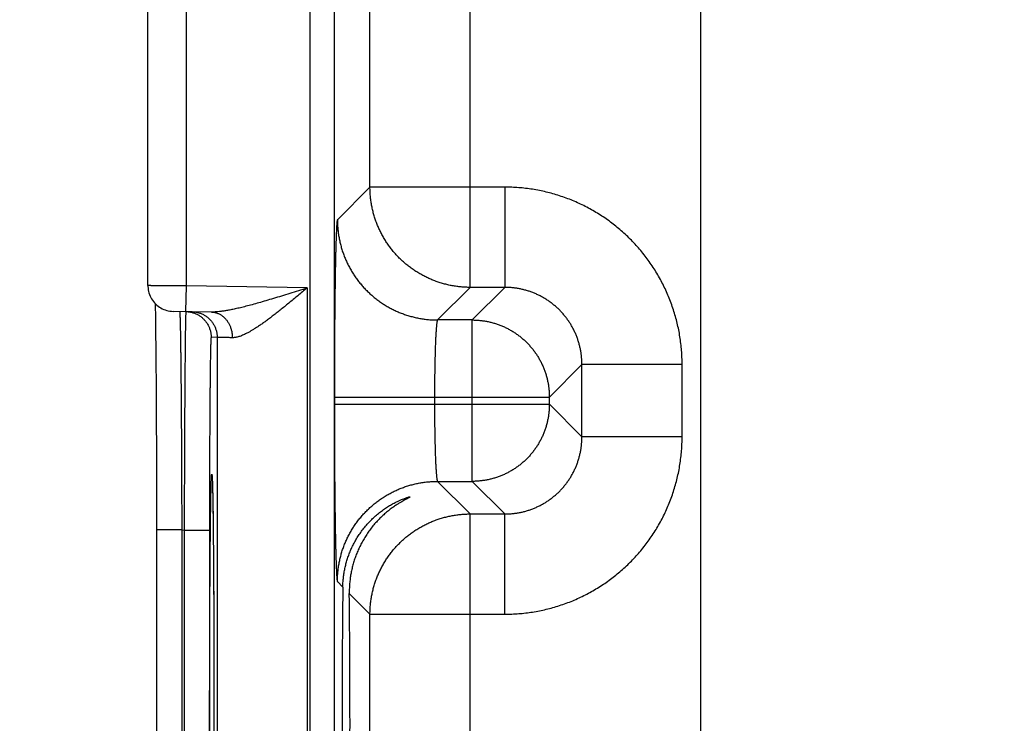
# Model space of a CAD drawing. Header units: inches. Extents: x 0 to 34, y 0 to 22.
# Tile 28 of 80: x 15 to 15.8, y 14.3 to 14.8. Entities that reach past the tile are written whole.
import ezdxf

# ---------------------------------------------------------------- set-up
doc = ezdxf.new("R2010")
doc.units = ezdxf.units.IN
doc.header["$LTSCALE"] = 1.87
doc.header["$MEASUREMENT"] = 0
doc.layers.get('0').update_dxf_attribs({"linetype": 'CONTINUOUS'})
doc.layers.add('DIMENSIONS', color=7, linetype='CONTINUOUS')
doc.styles.get("Standard").update_dxf_attribs({"font": 'txt', "width": 0.8})
doc.dimstyles.new('DIMSTYLE_1', dxfattribs={"dimtxt": 0.125, "dimasz": 0.18, "dimexe": 0.18, "dimexo": 0.0625, "dimgap": 0.09, "dimtad": 0, "dimtih": 1, "dimtoh": 1, "dimdec": 3, "dimzin": 4, "dimdsep": 46, "dimtxsty": 'STANDARD', "dimblk": '_FILLED', "dimblk1": '_FILLED', "dimblk2": '_FILLED', "dimcen": 0.09, "dimadec": 0, "dimazin": 0, "dimtp": 0.01, "dimtm": 0.01, "dimtfac": 1, "dimtdec": 3, "dimtofl": 0, "dimtmove": 0, "dimatfit": 3, "dimldrblk": '_FILLED', "dimfxl": 1, "dimtolj": 1, "dimtzin": 4, "dimarcsym": 0})

# ---------------------------------------------------------------- blocks, each defined once
blk = doc.blocks.new('*D9')
at = {"layer": 'DIMENSIONS', "color": 2, "linetype": 'CONTINUOUS'}
blk.add_line((16.37319, 13.36208), (14.43956, 13.36208), dxfattribs=at)
at = {"layer": 'DIMENSIONS', "color": 2, "linetype": 'CONTINUOUS', "width": 0.8}
for s, p in [('[', (13.67706, 13.29958)), (']', (14.27706, 13.29958)), ('3.529', (13.05206, 13.29958)), ('89.64', (13.77706, 13.29958))]:
    blk.add_text(s, height=0.125, dxfattribs=at).set_placement(p)
blk = doc.blocks.new('_FILLED')
at = {"color": 0, "linetype": 'BYBLOCK'}
blk.add_solid([(0, 0), (-1, 0.1736), (-1, -0.1736)], dxfattribs=at)

msp = doc.modelspace()

# ---------------------------------------------------------------- linework, layer by layer
at = {"color": 7, "linetype": 'CONTINUOUS'}
for p, q in [((15.25362, 16.58677), (15.25362, 12.9164)), ((15.27261, 16.58677), (15.27261, 12.9164)), ((15.55777, 16.435), (15.55777, 13.04917)), ((15.37842, 14.61723), (15.37842, 15.37094)), ((15.30043, 14.69521), (15.30043, 15.29295)), ((15.12755, 14.61857), (15.12755, 14.8676)), ((15.15755, 14.6184), (15.15755, 14.86777)), ((15.30043, 14.69521), (15.27506, 14.66985)), ((15.40544, 14.69521), (15.30043, 14.69521)), ((15.40544, 14.69521), (15.40544, 14.61723)), ((15.1572, 14.5984), (15.15755, 14.6184)), ((15.25144, 14.61676), (15.15755, 14.6184)), ((15.25144, 14.61676), (15.25144, 13.93941)), ((15.37842, 14.61723), (15.35305, 14.59186)), ((15.40544, 14.61723), (15.37842, 14.61723)), ((15.38007, 14.59186), (15.40544, 14.61723)), ((15.13319, 14.60467), (15.13326, 14.60106)), ((15.13326, 14.60106), (15.13335, 14.59635)), ((15.13335, 14.59635), (15.13342, 14.59173)), ((15.17696, 14.59805), (15.1472, 14.59857)), ((15.13342, 14.59173), (15.1335, 14.58618)), ((15.38007, 14.59186), (15.35305, 14.59186)), ((15.38007, 14.46631), (15.38007, 14.59186)), ((15.1335, 14.58618), (15.13358, 14.57963)), ((15.13358, 14.57963), (15.13366, 14.57194)), ((15.13366, 14.57194), (15.13374, 14.56281)), ((15.18145, 14.57832), (15.17677, 14.5784)), ((15.18145, 14.57832), (15.18145, 13.97784)), ((15.13374, 14.56281), (15.13381, 14.55478)), ((15.44006, 14.53187), (15.46543, 14.55724)), ((15.46543, 14.50093), (15.46543, 14.55724)), ((15.54342, 14.55724), (15.46543, 14.55724)), ((15.54342, 14.50093), (15.54342, 14.55724)), ((15.13381, 14.55478), (15.13388, 14.54555)), ((15.13388, 14.54555), (15.13395, 14.53495)), ((15.13395, 14.53495), (15.13401, 14.52267)), ((15.2727, 14.53187), (15.2727, 14.5263)), ((15.2727, 14.53187), (15.44006, 14.53187)), ((15.2727, 14.5263), (15.44006, 14.5263)), ((15.35068, 14.53187), (15.35068, 14.5263)), ((15.44006, 14.5263), (15.44006, 14.53187)), ((15.44006, 14.5263), (15.46543, 14.50093)), ((15.13401, 14.52267), (15.13408, 14.50806)), ((15.13408, 14.50806), (15.13412, 14.49639)), ((15.13412, 14.49639), (15.13416, 14.48325)), ((15.54342, 14.50093), (15.46543, 14.50093)), ((15.13416, 14.48325), (15.13419, 14.46965)), ((15.13419, 14.46965), (15.13421, 14.45601)), ((15.17753, 14.46951), (15.17754, 14.46941)), ((15.17754, 14.46941), (15.17755, 14.46924)), ((15.17755, 14.46924), (15.17757, 14.46902)), ((15.17757, 14.46902), (15.17758, 14.46874)), ((15.17758, 14.46874), (15.1776, 14.4684)), ((15.1776, 14.4684), (15.17763, 14.46779)), ((15.17763, 14.46779), (15.17766, 14.46704)), ((15.17766, 14.46704), (15.17771, 14.46583)), ((15.17771, 14.46583), (15.17776, 14.46434)), ((15.35305, 14.46631), (15.37842, 14.44094)), ((15.35305, 14.46631), (15.38007, 14.46631)), ((15.38007, 14.46631), (15.40544, 14.44094)), ((15.17776, 14.46434), (15.17783, 14.46189)), ((15.17783, 14.46189), (15.1779, 14.45924)), ((15.1779, 14.45924), (15.17797, 14.4559)), ((15.13421, 14.45601), (15.13423, 14.44217)), ((15.17797, 14.4559), (15.17805, 14.45175)), ((15.17805, 14.45175), (15.17814, 14.4466)), ((15.13423, 14.44217), (15.13423, 14.12768)), ((15.17814, 14.4466), (15.17823, 14.4403)), ((15.17823, 14.4403), (15.1783, 14.43474)), ((15.1783, 14.43474), (15.17837, 14.42839)), ((15.37842, 13.68723), (15.37842, 14.44094)), ((15.37842, 14.44094), (15.40544, 14.44094)), ((15.40544, 14.36295), (15.40544, 14.44094)), ((15.15388, 14.42848), (15.13423, 14.42848)), ((15.15388, 14.42848), (15.15388, 14.12768)), ((15.15388, 14.42848), (15.15581, 14.42845)), ((15.15581, 14.42845), (15.15581, 14.12772)), ((15.15581, 14.42845), (15.17546, 14.42845)), ((15.17546, 14.42845), (15.17546, 14.12772)), ((15.17837, 14.42839), (15.17844, 14.42107)), ((15.17844, 14.42107), (15.17852, 14.41247)), ((15.17852, 14.41247), (15.1786, 14.40206)), ((15.1786, 14.40206), (15.17866, 14.39364)), ((15.17866, 14.39364), (15.17872, 14.38373)), ((15.27506, 14.38832), (15.27931, 14.38408)), ((15.17872, 14.38373), (15.17878, 14.37241)), ((15.28432, 14.37906), (15.30043, 14.36295)), ((15.17878, 14.37241), (15.17884, 14.35992)), ((15.17884, 14.35992), (15.17889, 14.34681)), ((15.30043, 13.76521), (15.30043, 14.36295)), ((15.30043, 14.36295), (15.40544, 14.36295)), ((15.17889, 14.34681), (15.17892, 14.33346)), ((15.17892, 14.33346), (15.17896, 14.31985)), ((15.17896, 14.31985), (15.17898, 14.30598)), ((15.17898, 14.30598), (15.17899, 14.29195)), ((15.17899, 14.29195), (15.179, 14.27808)), ((15.179, 14.27808), (15.17899, 14.26418))]:
    msp.add_line(p, q, dxfattribs=at)
for points in [[(15.12755, 14.61857), (15.12756, 14.61786), (15.12765, 14.6166), (15.12781, 14.61535), (15.12806, 14.61411), (15.12838, 14.61288), (15.12878, 14.61168), (15.12925, 14.61051), (15.12979, 14.60937), (15.13041, 14.60826), (15.1311, 14.6072), (15.13185, 14.60618), (15.13266, 14.60522), (15.13354, 14.6043), (15.13447, 14.60344), (15.13545, 14.60265), (15.13648, 14.60191), (15.13755, 14.60125), (15.13867, 14.60065), (15.13982, 14.60012), (15.141, 14.59967), (15.14221, 14.5993), (15.14344, 14.599), (15.14468, 14.59878), (15.14594, 14.59863), (15.1472, 14.59857)], [(15.17753, 14.46956), (15.17753, 14.46956), (15.17753, 14.46954), (15.17753, 14.46951)]]:
    msp.add_lwpolyline(points, dxfattribs=at)
for points, knots in [([(15.37842, 14.61723), (15.37725, 14.61723), (15.37492, 14.61728), (15.37143, 14.61752), (15.36795, 14.61791), (15.36449, 14.61846), (15.36106, 14.61916), (15.35767, 14.62002), (15.35432, 14.62103), (15.35101, 14.62218), (15.34776, 14.62349), (15.34457, 14.62493), (15.34146, 14.62652), (15.33841, 14.62825), (15.33545, 14.63012), (15.33257, 14.63211), (15.32978, 14.63423), (15.3271, 14.63648), (15.32451, 14.63884), (15.32204, 14.64131), (15.31967, 14.6439), (15.31743, 14.64659), (15.31531, 14.64937), (15.31332, 14.65225), (15.31145, 14.65521), (15.30973, 14.65826), (15.30814, 14.66138), (15.30669, 14.66457), (15.30538, 14.66782), (15.30423, 14.67112), (15.30322, 14.67447), (15.30236, 14.67787), (15.30166, 14.6813), (15.30111, 14.68475), (15.30072, 14.68823), (15.30049, 14.69172), (15.30043, 14.69405), (15.30043, 14.69521)], [0, 0, 0, 0, 0.028572, 0.057143, 0.085716, 0.114289, 0.142862, 0.171435, 0.200009, 0.228583, 0.257158, 0.285732, 0.314307, 0.342882, 0.371457, 0.400033, 0.428608, 0.457184, 0.485759, 0.514335, 0.542911, 0.571486, 0.600061, 0.628636, 0.65721, 0.685786, 0.714361, 0.742935, 0.771508, 0.80008, 0.828652, 0.857229, 0.885804, 0.914368, 0.942921, 0.971462, 1, 1, 1, 1]), ([(15.54342, 14.55724), (15.54342, 14.55904), (15.54335, 14.56264), (15.54303, 14.56805), (15.5425, 14.57344), (15.54176, 14.57881), (15.54081, 14.58415), (15.53965, 14.58945), (15.53828, 14.59469), (15.5367, 14.59988), (15.53493, 14.605), (15.53295, 14.61006), (15.53078, 14.61502), (15.52841, 14.6199), (15.52586, 14.62468), (15.52312, 14.62936), (15.52019, 14.63392), (15.51709, 14.63837), (15.51382, 14.64269), (15.51038, 14.64688), (15.50678, 14.65093), (15.50302, 14.65484), (15.49911, 14.6586), (15.49506, 14.6622), (15.49087, 14.66564), (15.48655, 14.66891), (15.4821, 14.67201), (15.47754, 14.67493), (15.47286, 14.67767), (15.46808, 14.68022), (15.4632, 14.68259), (15.45823, 14.68476), (15.45318, 14.68673), (15.44806, 14.68851), (15.44287, 14.69008), (15.43762, 14.69145), (15.43233, 14.69261), (15.42699, 14.69356), (15.42163, 14.6943), (15.41624, 14.69483), (15.41084, 14.69514), (15.40724, 14.69521), (15.40544, 14.69521)], [0, 0, 0, 0, 0.024938, 0.049917, 0.074922, 0.099939, 0.124954, 0.149959, 0.174962, 0.199976, 0.224999, 0.250018, 0.275026, 0.300027, 0.325031, 0.350038, 0.375045, 0.40005, 0.425053, 0.45006, 0.475069, 0.500078, 0.525085, 0.550089, 0.575094, 0.600101, 0.625108, 0.650112, 0.675115, 0.700119, 0.725125, 0.750138, 0.775157, 0.800176, 0.825185, 0.850182, 0.875177, 0.900178, 0.925176, 0.950157, 0.975104, 1, 1, 1, 1]), ([(15.27506, 14.66985), (15.27501, 14.66979), (15.27495, 14.66958), (15.27486, 14.66918), (15.27477, 14.66856), (15.27468, 14.66775), (15.27459, 14.66672), (15.2745, 14.6655), (15.27441, 14.66407), (15.27432, 14.66244), (15.27424, 14.66061), (15.27415, 14.65859), (15.27407, 14.65638), (15.27398, 14.65399), (15.2739, 14.6514), (15.27382, 14.64864), (15.27374, 14.6457), (15.27367, 14.64259), (15.27359, 14.63931), (15.27352, 14.63587), (15.27345, 14.63228), (15.27339, 14.62853), (15.27332, 14.62463), (15.27326, 14.6206), (15.2732, 14.61643), (15.27315, 14.61213), (15.27309, 14.60772), (15.27304, 14.60319), (15.273, 14.59855), (15.27295, 14.59381), (15.27291, 14.58898), (15.27287, 14.58406), (15.27284, 14.57906), (15.27281, 14.57399), (15.27278, 14.56886), (15.27276, 14.56367), (15.27274, 14.55844), (15.27272, 14.55316), (15.27271, 14.54786), (15.2727, 14.54253), (15.2727, 14.5372), (15.2727, 14.53364), (15.2727, 14.53187)], [0, 0, 0, 0, 0.001578, 0.004582, 0.009066, 0.015034, 0.022479, 0.03139, 0.04176, 0.053579, 0.066827, 0.081479, 0.097507, 0.114894, 0.133619, 0.153653, 0.174961, 0.197509, 0.221268, 0.246206, 0.272284, 0.299458, 0.327683, 0.35692, 0.38713, 0.418267, 0.450279, 0.483115, 0.516728, 0.551071, 0.586096, 0.621751, 0.657985, 0.694733, 0.731926, 0.769506, 0.80743, 0.845652, 0.884102, 0.9227, 0.961361, 1, 1, 1, 1]), ([(15.27506, 14.66985), (15.27506, 14.66868), (15.27512, 14.66635), (15.27535, 14.66285), (15.27575, 14.65938), (15.27629, 14.65592), (15.277, 14.65249), (15.27785, 14.64909), (15.27886, 14.64574), (15.28002, 14.64244), (15.28132, 14.63919), (15.28277, 14.636), (15.28436, 14.63288), (15.28609, 14.62984), (15.28795, 14.62687), (15.28994, 14.624), (15.29207, 14.62121), (15.29431, 14.61852), (15.29667, 14.61594), (15.29915, 14.61347), (15.30173, 14.6111), (15.30442, 14.60886), (15.3072, 14.60674), (15.31008, 14.60474), (15.31305, 14.60288), (15.31609, 14.60115), (15.31921, 14.59956), (15.3224, 14.59812), (15.32564, 14.59681), (15.32895, 14.59566), (15.3323, 14.59465), (15.33569, 14.59379), (15.33912, 14.59309), (15.34258, 14.59254), (15.34606, 14.59215), (15.34955, 14.59191), (15.35188, 14.59186), (15.35305, 14.59186)], [0, 0, 0, 0, 0.028569, 0.057138, 0.085708, 0.114278, 0.142849, 0.17142, 0.199991, 0.228563, 0.257135, 0.285707, 0.314279, 0.342852, 0.371424, 0.399997, 0.42857, 0.457143, 0.485716, 0.514289, 0.542862, 0.571435, 0.600008, 0.628581, 0.657153, 0.685725, 0.714297, 0.742869, 0.771441, 0.800012, 0.828583, 0.857153, 0.885723, 0.914293, 0.942862, 0.971431, 1, 1, 1, 1]), ([(15.15755, 14.6184), (15.15699, 14.6184), (15.15586, 14.61841), (15.15418, 14.61841), (15.15251, 14.61842), (15.15085, 14.61843), (15.14921, 14.61844), (15.1476, 14.61845), (15.14602, 14.61846), (15.14448, 14.61847), (15.14298, 14.61848), (15.14152, 14.61849), (15.14012, 14.6185), (15.13877, 14.6185), (15.13749, 14.61851), (15.13626, 14.61852), (15.13511, 14.61853), (15.13402, 14.61853), (15.13301, 14.61854), (15.13208, 14.61854), (15.13123, 14.61855), (15.13047, 14.61855), (15.12979, 14.61856), (15.1292, 14.61856), (15.1287, 14.61856), (15.12828, 14.61857), (15.12798, 14.61857), (15.12772, 14.61857), (15.12766, 14.61857), (15.12756, 14.61857), (15.12755, 14.61857)], [0, 0, 0, 0, 0.056285, 0.112466, 0.168339, 0.223699, 0.278343, 0.332092, 0.384799, 0.436308, 0.486436, 0.535002, 0.581852, 0.626853, 0.66986, 0.710716, 0.74928, 0.785447, 0.819121, 0.850194, 0.878555, 0.904113, 0.926795, 0.946535, 0.963273, 0.976956, 0.987535, 0.994976, 0.999251, 1, 1, 1, 1]), ([(15.25144, 14.61676), (15.24919, 14.61604), (15.24472, 14.61462), (15.23808, 14.61252), (15.23162, 14.6105), (15.2254, 14.60859), (15.2195, 14.60682), (15.21395, 14.60521), (15.20879, 14.60378), (15.20403, 14.60252), (15.19967, 14.60143), (15.19571, 14.60052), (15.19211, 14.59977), (15.18887, 14.59917), (15.18596, 14.59871), (15.18334, 14.59838), (15.181, 14.59816), (15.1789, 14.59805), (15.17758, 14.59804), (15.17696, 14.59805)], [0, 0, 0, 0, 0.092065, 0.182806, 0.271122, 0.355868, 0.436106, 0.511211, 0.580811, 0.644721, 0.702978, 0.755739, 0.803294, 0.845973, 0.884142, 0.918191, 0.948568, 0.975696, 1, 1, 1, 1]), ([(15.25144, 14.61676), (15.25023, 14.61575), (15.24783, 14.61374), (15.24424, 14.61075), (15.2407, 14.60781), (15.23722, 14.60496), (15.23384, 14.60221), (15.23057, 14.59958), (15.22742, 14.5971), (15.2244, 14.59476), (15.22152, 14.59259), (15.21879, 14.59058), (15.21621, 14.58874), (15.21378, 14.58707), (15.21149, 14.58556), (15.20934, 14.58421), (15.20733, 14.58302), (15.20545, 14.58197), (15.2037, 14.58107), (15.20206, 14.5803), (15.20053, 14.57965), (15.1991, 14.57912), (15.19777, 14.5787), (15.19653, 14.57839), (15.19537, 14.57818), (15.19428, 14.57807), (15.19358, 14.57805), (15.19324, 14.57806)], [0, 0, 0, 0, 0.066836, 0.13307, 0.198266, 0.261992, 0.323804, 0.383284, 0.440138, 0.494148, 0.545154, 0.593089, 0.637914, 0.679658, 0.718394, 0.754212, 0.787241, 0.817626, 0.845519, 0.871089, 0.894516, 0.915972, 0.935629, 0.953672, 0.970287, 0.985664, 1, 1, 1, 1]), ([(15.46543, 14.55724), (15.46543, 14.55819), (15.46539, 14.56009), (15.46519, 14.56295), (15.46485, 14.56579), (15.46437, 14.56861), (15.46377, 14.5714), (15.46303, 14.57416), (15.46216, 14.57689), (15.46116, 14.57956), (15.46003, 14.58219), (15.45879, 14.58476), (15.45742, 14.58726), (15.45593, 14.5897), (15.45433, 14.59207), (15.45262, 14.59435), (15.4508, 14.59655), (15.44888, 14.59866), (15.44686, 14.60068), (15.44475, 14.6026), (15.44255, 14.60442), (15.44027, 14.60613), (15.4379, 14.60773), (15.43547, 14.60921), (15.43296, 14.61058), (15.43039, 14.61183), (15.42777, 14.61295), (15.42509, 14.61395), (15.42237, 14.61482), (15.41961, 14.61556), (15.41681, 14.61617), (15.41399, 14.61664), (15.41115, 14.61698), (15.4083, 14.61718), (15.40639, 14.61723), (15.40544, 14.61723)], [0, 0, 0, 0, 0.030334, 0.060672, 0.091009, 0.121345, 0.151678, 0.182004, 0.212323, 0.24263, 0.272924, 0.303211, 0.3335, 0.363789, 0.394074, 0.424353, 0.454633, 0.484913, 0.515189, 0.545461, 0.575733, 0.606008, 0.636283, 0.666555, 0.696823, 0.72709, 0.757369, 0.787669, 0.817987, 0.848317, 0.878656, 0.908998, 0.939341, 0.969677, 1, 1, 1, 1]), ([(15.15227, 14.59837), (15.15228, 14.59821), (15.15234, 14.59796), (15.15238, 14.59732), (15.15243, 14.59651), (15.15248, 14.59544), (15.15253, 14.59414), (15.15258, 14.59261), (15.15263, 14.59085), (15.15268, 14.58886), (15.15273, 14.58665), (15.15278, 14.58422), (15.15283, 14.58157), (15.15288, 14.5787), (15.15293, 14.57563), (15.15298, 14.57235), (15.15302, 14.56887), (15.15307, 14.56519), (15.15312, 14.56133), (15.15316, 14.55728), (15.15321, 14.55304), (15.15325, 14.54864), (15.1533, 14.54407), (15.15334, 14.53933), (15.15338, 14.53444), (15.15342, 14.5294), (15.15346, 14.52422), (15.1535, 14.51891), (15.15353, 14.51347), (15.15357, 14.50791), (15.1536, 14.50223), (15.15363, 14.49646), (15.15366, 14.49059), (15.15369, 14.48463), (15.15372, 14.47859), (15.15375, 14.47248), (15.15377, 14.46631), (15.15379, 14.46009), (15.15382, 14.45382), (15.15383, 14.44752), (15.15385, 14.44119), (15.15387, 14.43484), (15.15388, 14.4306), (15.15388, 14.42848)], [0, 0, 0, 0, 0.002124, 0.005637, 0.010537, 0.01682, 0.024476, 0.033496, 0.043867, 0.055574, 0.0686, 0.082925, 0.098532, 0.115399, 0.133501, 0.15281, 0.173301, 0.194946, 0.217718, 0.241579, 0.266497, 0.292437, 0.319365, 0.347246, 0.376045, 0.40572, 0.436225, 0.467517, 0.499557, 0.532303, 0.565705, 0.599714, 0.634284, 0.66937, 0.704924, 0.740894, 0.777229, 0.813877, 0.850788, 0.887909, 0.925187, 0.96257, 1, 1, 1, 1]), ([(15.15708, 14.59828), (15.15708, 14.59812), (15.15702, 14.59788), (15.15701, 14.59724), (15.15696, 14.59643), (15.15693, 14.59536), (15.15689, 14.59406), (15.15685, 14.59253), (15.15682, 14.59077), (15.15678, 14.58879), (15.15674, 14.58657), (15.1567, 14.58414), (15.15666, 14.58149), (15.15663, 14.57863), (15.15659, 14.57556), (15.15655, 14.57228), (15.15651, 14.5688), (15.15648, 14.56513), (15.15644, 14.56126), (15.15641, 14.55721), (15.15637, 14.55298), (15.15634, 14.54857), (15.1563, 14.544), (15.15627, 14.53927), (15.15623, 14.53438), (15.1562, 14.52934), (15.15617, 14.52416), (15.15614, 14.51885), (15.15611, 14.51341), (15.15608, 14.50785), (15.15605, 14.50218), (15.15603, 14.49641), (15.156, 14.49054), (15.15598, 14.48458), (15.15595, 14.47854), (15.15593, 14.47244), (15.15591, 14.46627), (15.15589, 14.46005), (15.15587, 14.45378), (15.15585, 14.44748), (15.15584, 14.44115), (15.15582, 14.43481), (15.15581, 14.43057), (15.15581, 14.42845)], [0, 0, 0, 0, 0.002109, 0.005609, 0.010499, 0.016773, 0.024422, 0.033436, 0.043801, 0.055505, 0.068531, 0.082859, 0.098465, 0.115329, 0.133428, 0.152739, 0.173234, 0.194882, 0.217651, 0.241513, 0.266435, 0.292383, 0.319322, 0.347212, 0.376014, 0.405687, 0.436194, 0.467494, 0.499539, 0.532281, 0.565679, 0.599691, 0.634272, 0.669368, 0.704925, 0.740894, 0.777226, 0.813871, 0.850776, 0.88789, 0.925166, 0.962553, 1, 1, 1, 1]), ([(15.1572, 14.5984), (15.15759, 14.59839), (15.15839, 14.59835), (15.1596, 14.59822), (15.16082, 14.598), (15.16203, 14.59771), (15.16322, 14.59735), (15.16438, 14.59691), (15.16552, 14.5964), (15.16662, 14.59582), (15.16768, 14.59518), (15.1687, 14.59447), (15.16967, 14.5937), (15.1706, 14.59287), (15.17147, 14.59198), (15.17229, 14.59104), (15.17304, 14.59005), (15.17373, 14.58902), (15.17436, 14.58795), (15.17492, 14.58684), (15.17541, 14.58569), (15.17582, 14.58452), (15.17617, 14.58333), (15.17643, 14.58211), (15.17663, 14.58088), (15.17674, 14.57965), (15.17677, 14.57882), (15.17677, 14.5784)], [0, 0, 0, 0, 0.037366, 0.077475, 0.117584, 0.157693, 0.197802, 0.237911, 0.27802, 0.318129, 0.358239, 0.398348, 0.438458, 0.478567, 0.518677, 0.558787, 0.598897, 0.639007, 0.679117, 0.719227, 0.759338, 0.799448, 0.839558, 0.879669, 0.919779, 0.95989, 1, 1, 1, 1]), ([(15.1618, 14.59832), (15.16221, 14.59831), (15.16304, 14.59827), (15.16427, 14.59813), (15.1655, 14.59792), (15.16671, 14.59763), (15.1679, 14.59727), (15.16906, 14.59683), (15.17019, 14.59632), (15.1713, 14.59574), (15.17236, 14.5951), (15.17338, 14.59439), (15.17435, 14.59362), (15.17528, 14.59278), (15.17615, 14.5919), (15.17696, 14.59096), (15.17772, 14.58997), (15.17841, 14.58894), (15.17904, 14.58786), (15.1796, 14.58675), (15.18008, 14.58561), (15.1805, 14.58444), (15.18084, 14.58324), (15.18111, 14.58203), (15.1813, 14.5808), (15.18142, 14.57956), (15.18145, 14.57874), (15.18145, 14.57832)], [0, 0, 0, 0, 0.04, 0.08, 0.12, 0.160001, 0.200001, 0.240001, 0.280001, 0.320001, 0.360001, 0.400001, 0.440001, 0.480001, 0.520001, 0.560001, 0.600001, 0.640001, 0.680001, 0.720001, 0.760001, 0.800001, 0.84, 0.88, 0.92, 0.96, 1, 1, 1, 1]), ([(15.17696, 14.59805), (15.1773, 14.59805), (15.178, 14.59801), (15.17902, 14.59787), (15.18005, 14.59766), (15.18105, 14.59738), (15.18204, 14.59701), (15.18301, 14.59658), (15.18395, 14.59607), (15.18487, 14.59549), (15.18575, 14.59485), (15.1866, 14.59414), (15.18741, 14.59337), (15.18818, 14.59254), (15.1889, 14.59165), (15.18957, 14.59071), (15.1902, 14.58972), (15.19077, 14.58869), (15.19128, 14.58761), (15.19174, 14.5865), (15.19214, 14.58535), (15.19249, 14.58418), (15.19277, 14.58299), (15.19298, 14.58177), (15.19314, 14.58054), (15.19323, 14.5793), (15.19324, 14.57847), (15.19324, 14.57806)], [0, 0, 0, 0, 0.03628, 0.072622, 0.109088, 0.145737, 0.182623, 0.219797, 0.257303, 0.295181, 0.333461, 0.372169, 0.411322, 0.450929, 0.490993, 0.531511, 0.572471, 0.613855, 0.65564, 0.697797, 0.740292, 0.783088, 0.826142, 0.869409, 0.912841, 0.956388, 1, 1, 1, 1]), ([(15.35305, 14.59186), (15.353, 14.59183), (15.3529, 14.5917), (15.3528, 14.59143), (15.35269, 14.59103), (15.35257, 14.59048), (15.35246, 14.5898), (15.35235, 14.58898), (15.35224, 14.58803), (15.35214, 14.58695), (15.35203, 14.58573), (15.35193, 14.58439), (15.35183, 14.58292), (15.35173, 14.58134), (15.35163, 14.57964), (15.35154, 14.57782), (15.35146, 14.5759), (15.35137, 14.57388), (15.35129, 14.57175), (15.35122, 14.56954), (15.35115, 14.56723), (15.35108, 14.56484), (15.35102, 14.56237), (15.35096, 14.55983), (15.35091, 14.55723), (15.35086, 14.55456), (15.35082, 14.55184), (15.35078, 14.54907), (15.35075, 14.54627), (15.35073, 14.54343), (15.35071, 14.54056), (15.35069, 14.53768), (15.35069, 14.53477), (15.35068, 14.53284), (15.35068, 14.53187)], [0, 0, 0, 0, 0.002806, 0.007585, 0.014561, 0.023786, 0.035266, 0.04899, 0.064936, 0.083073, 0.103362, 0.125756, 0.150198, 0.176625, 0.204971, 0.235178, 0.267186, 0.300914, 0.336277, 0.37319, 0.411564, 0.451325, 0.492395, 0.534675, 0.578057, 0.62243, 0.66768, 0.713698, 0.76038, 0.807619, 0.855309, 0.903343, 0.951611, 1, 1, 1, 1]), ([(15.38007, 14.59186), (15.38105, 14.59186), (15.38301, 14.59181), (15.38595, 14.59159), (15.38887, 14.59123), (15.39177, 14.59073), (15.39465, 14.59008), (15.39748, 14.58929), (15.40028, 14.58837), (15.40303, 14.58731), (15.40572, 14.58612), (15.40835, 14.58479), (15.41092, 14.58334), (15.4134, 14.58176), (15.41581, 14.58007), (15.41814, 14.57826), (15.42037, 14.57633), (15.4225, 14.5743), (15.42453, 14.57217), (15.42646, 14.56994), (15.42827, 14.56761), (15.42996, 14.56521), (15.43154, 14.56272), (15.43299, 14.56015), (15.43432, 14.55752), (15.43551, 14.55483), (15.43657, 14.55208), (15.4375, 14.54929), (15.43828, 14.54645), (15.43893, 14.54357), (15.43944, 14.54067), (15.4398, 14.53775), (15.44001, 14.53481), (15.44006, 14.53285), (15.44006, 14.53187)], [0, 0, 0, 0, 0.031213, 0.062432, 0.093664, 0.124911, 0.156167, 0.18742, 0.21867, 0.249922, 0.281174, 0.312428, 0.343683, 0.374936, 0.40619, 0.437444, 0.468698, 0.499953, 0.531207, 0.562462, 0.593716, 0.624971, 0.656225, 0.687479, 0.718733, 0.749986, 0.781239, 0.812492, 0.843744, 0.874997, 0.906248, 0.937499, 0.96875, 1, 1, 1, 1]), ([(15.17677, 14.5784), (15.17673, 14.5784), (15.17671, 14.57818), (15.17665, 14.57792), (15.17661, 14.57733), (15.17656, 14.57658), (15.17651, 14.57559), (15.17647, 14.57439), (15.17642, 14.57297), (15.17637, 14.57135), (15.17632, 14.56951), (15.17628, 14.56746), (15.17623, 14.56522), (15.17618, 14.56277), (15.17614, 14.56012), (15.1761, 14.55728), (15.17605, 14.55425), (15.17601, 14.55104), (15.17597, 14.54765), (15.17593, 14.54408), (15.1759, 14.54035), (15.17586, 14.53645), (15.17582, 14.53239), (15.17579, 14.52817), (15.17576, 14.52382), (15.17573, 14.51932), (15.1757, 14.51469), (15.17567, 14.50993), (15.17564, 14.50505), (15.17562, 14.50006), (15.17559, 14.49497), (15.17557, 14.48977), (15.17555, 14.48449), (15.17554, 14.47912), (15.17552, 14.47368), (15.17551, 14.46818), (15.17549, 14.46261), (15.17548, 14.457), (15.17547, 14.45134), (15.17547, 14.44565), (15.17546, 14.43993), (15.17546, 14.4342), (15.17546, 14.43037), (15.17546, 14.42845)], [0, 0, 0, 0, 0.000807, 0.003031, 0.006707, 0.011837, 0.018416, 0.026432, 0.035874, 0.046731, 0.058991, 0.072636, 0.087641, 0.103979, 0.121627, 0.140565, 0.160766, 0.182196, 0.204825, 0.228619, 0.253547, 0.279571, 0.306651, 0.334746, 0.363817, 0.393823, 0.424718, 0.456457, 0.488993, 0.522277, 0.556262, 0.590906, 0.62616, 0.661964, 0.698256, 0.734983, 0.772094, 0.809539, 0.847271, 0.88524, 0.92339, 0.961663, 1, 1, 1, 1]), ([(15.19324, 14.57806), (15.19268, 14.57807), (15.1916, 14.57809), (15.19005, 14.57813), (15.18861, 14.57816), (15.1873, 14.57819), (15.18612, 14.57822), (15.18507, 14.57824), (15.18415, 14.57826), (15.18336, 14.57828), (15.18271, 14.57829), (15.1822, 14.5783), (15.18183, 14.57831), (15.18159, 14.57832), (15.18148, 14.57832), (15.18145, 14.57832)], [0, 0, 0, 0, 0.142215, 0.2743, 0.396004, 0.507103, 0.607392, 0.696658, 0.774701, 0.841351, 0.896474, 0.939966, 0.971753, 0.991778, 1, 1, 1, 1]), ([(15.2727, 14.5263), (15.2727, 14.52452), (15.2727, 14.52096), (15.2727, 14.51563), (15.27271, 14.51031), (15.27272, 14.505), (15.27274, 14.49973), (15.27276, 14.49449), (15.27278, 14.48931), (15.27281, 14.48418), (15.27284, 14.47911), (15.27287, 14.47411), (15.27291, 14.46919), (15.27295, 14.46435), (15.273, 14.45962), (15.27304, 14.45498), (15.27309, 14.45045), (15.27315, 14.44603), (15.2732, 14.44173), (15.27326, 14.43757), (15.27332, 14.43353), (15.27339, 14.42964), (15.27345, 14.42589), (15.27352, 14.42229), (15.27359, 14.41885), (15.27367, 14.41557), (15.27374, 14.41246), (15.27382, 14.40952), (15.2739, 14.40676), (15.27398, 14.40418), (15.27407, 14.40178), (15.27415, 14.39957), (15.27424, 14.39755), (15.27432, 14.39573), (15.27441, 14.3941), (15.2745, 14.39267), (15.27459, 14.39144), (15.27468, 14.39042), (15.27477, 14.3896), (15.27486, 14.38898), (15.27495, 14.38858), (15.27501, 14.38837), (15.27506, 14.38832)], [0, 0, 0, 0, 0.038639, 0.0773, 0.115898, 0.154348, 0.19257, 0.230494, 0.268073, 0.305267, 0.342015, 0.378249, 0.413904, 0.448929, 0.483272, 0.516885, 0.549721, 0.581733, 0.61287, 0.64308, 0.672317, 0.700542, 0.727716, 0.753794, 0.778732, 0.802491, 0.825039, 0.846347, 0.866381, 0.885106, 0.902493, 0.918521, 0.933173, 0.946421, 0.95824, 0.96861, 0.977521, 0.984966, 0.990934, 0.995418, 0.998422, 1, 1, 1, 1]), ([(15.35068, 14.5263), (15.35068, 14.52533), (15.35069, 14.52339), (15.35069, 14.52049), (15.35071, 14.5176), (15.35073, 14.51474), (15.35075, 14.5119), (15.35078, 14.50909), (15.35082, 14.50633), (15.35086, 14.50361), (15.35091, 14.50094), (15.35096, 14.49833), (15.35102, 14.49579), (15.35108, 14.49332), (15.35115, 14.49094), (15.35122, 14.48863), (15.35129, 14.48641), (15.35137, 14.48429), (15.35146, 14.48226), (15.35154, 14.48034), (15.35163, 14.47853), (15.35173, 14.47683), (15.35183, 14.47524), (15.35193, 14.47378), (15.35203, 14.47243), (15.35214, 14.47122), (15.35224, 14.47013), (15.35235, 14.46918), (15.35246, 14.46836), (15.35257, 14.46768), (15.35269, 14.46714), (15.3528, 14.46673), (15.3529, 14.46646), (15.353, 14.46633), (15.35305, 14.46631)], [0, 0, 0, 0, 0.048389, 0.096657, 0.144691, 0.192381, 0.23962, 0.286302, 0.33232, 0.37757, 0.421943, 0.465325, 0.507605, 0.548675, 0.588436, 0.62681, 0.663723, 0.699086, 0.732815, 0.764822, 0.795029, 0.823375, 0.849802, 0.874244, 0.896638, 0.916927, 0.935064, 0.95101, 0.964734, 0.976214, 0.985439, 0.992415, 0.997194, 1, 1, 1, 1]), ([(15.44006, 14.5263), (15.44006, 14.52532), (15.44001, 14.52336), (15.4398, 14.52042), (15.43944, 14.5175), (15.43893, 14.5146), (15.43829, 14.51173), (15.4375, 14.50889), (15.43658, 14.50609), (15.43552, 14.50334), (15.43432, 14.50065), (15.433, 14.49802), (15.43155, 14.49546), (15.42997, 14.49297), (15.42827, 14.49056), (15.42646, 14.48824), (15.42454, 14.48601), (15.42251, 14.48387), (15.42037, 14.48184), (15.41814, 14.47992), (15.41582, 14.4781), (15.41341, 14.47641), (15.41092, 14.47483), (15.40836, 14.47338), (15.40573, 14.47205), (15.40304, 14.47086), (15.40029, 14.4698), (15.39749, 14.46887), (15.39465, 14.46809), (15.39178, 14.46744), (15.38888, 14.46694), (15.38595, 14.46657), (15.38302, 14.46636), (15.38105, 14.46631), (15.38007, 14.46631)], [0, 0, 0, 0, 0.031213, 0.062432, 0.093664, 0.124911, 0.156167, 0.18742, 0.21867, 0.249922, 0.281174, 0.312428, 0.343683, 0.374936, 0.40619, 0.437444, 0.468698, 0.499953, 0.531207, 0.562462, 0.593716, 0.624971, 0.656225, 0.687479, 0.718733, 0.749986, 0.781239, 0.812492, 0.843744, 0.874997, 0.906248, 0.937499, 0.96875, 1, 1, 1, 1]), ([(15.40544, 14.36295), (15.40724, 14.36295), (15.41085, 14.36302), (15.41625, 14.36334), (15.42165, 14.36387), (15.42702, 14.36461), (15.43236, 14.36556), (15.43765, 14.36673), (15.4429, 14.36809), (15.44809, 14.36967), (15.45321, 14.37144), (15.45826, 14.37342), (15.46323, 14.37559), (15.46811, 14.37796), (15.47289, 14.38051), (15.47756, 14.38326), (15.48213, 14.38618), (15.48658, 14.38928), (15.4909, 14.39255), (15.49509, 14.39599), (15.49914, 14.39959), (15.50305, 14.40335), (15.5068, 14.40726), (15.5104, 14.41131), (15.51384, 14.4155), (15.51711, 14.41982), (15.52021, 14.42427), (15.52313, 14.42884), (15.52587, 14.43351), (15.52843, 14.43829), (15.53079, 14.44317), (15.53296, 14.44814), (15.53494, 14.45319), (15.53671, 14.45832), (15.53829, 14.4635), (15.53965, 14.46875), (15.54081, 14.47404), (15.54176, 14.47938), (15.5425, 14.48474), (15.54303, 14.49013), (15.54335, 14.49553), (15.54342, 14.49913), (15.54342, 14.50093)], [0, 0, 0, 0, 0.024938, 0.049917, 0.074922, 0.099939, 0.124954, 0.149959, 0.174962, 0.199976, 0.224999, 0.250018, 0.275026, 0.300027, 0.325031, 0.350038, 0.375045, 0.40005, 0.425053, 0.45006, 0.475069, 0.500078, 0.525085, 0.550089, 0.575094, 0.600101, 0.625108, 0.650112, 0.675115, 0.700119, 0.725125, 0.750138, 0.775157, 0.800176, 0.825185, 0.850182, 0.875177, 0.900178, 0.925176, 0.950157, 0.975104, 1, 1, 1, 1]), ([(15.40544, 14.44094), (15.40639, 14.44094), (15.4083, 14.44098), (15.41115, 14.44119), (15.41399, 14.44152), (15.41681, 14.442), (15.41961, 14.44261), (15.42237, 14.44334), (15.42509, 14.44421), (15.42777, 14.44521), (15.43039, 14.44634), (15.43296, 14.44759), (15.43547, 14.44895), (15.43791, 14.45044), (15.44027, 14.45204), (15.44256, 14.45375), (15.44476, 14.45557), (15.44687, 14.45749), (15.44889, 14.45951), (15.45081, 14.46162), (15.45263, 14.46382), (15.45434, 14.46611), (15.45594, 14.46847), (15.45742, 14.47091), (15.45879, 14.47341), (15.46003, 14.47598), (15.46116, 14.4786), (15.46216, 14.48128), (15.46303, 14.484), (15.46377, 14.48676), (15.46437, 14.48956), (15.46485, 14.49238), (15.46519, 14.49522), (15.46539, 14.49807), (15.46543, 14.49998), (15.46543, 14.50093)], [0, 0, 0, 0, 0.030334, 0.060672, 0.091009, 0.121345, 0.151678, 0.182004, 0.212323, 0.24263, 0.272924, 0.303211, 0.3335, 0.363789, 0.394074, 0.424353, 0.454633, 0.484913, 0.515189, 0.545461, 0.575733, 0.606008, 0.636283, 0.666555, 0.696823, 0.72709, 0.757369, 0.787669, 0.817987, 0.848317, 0.878656, 0.908998, 0.939341, 0.969677, 1, 1, 1, 1]), ([(15.17561, 14.27808), (15.17561, 14.28044), (15.17562, 14.28516), (15.17562, 14.29223), (15.17562, 14.29928), (15.17563, 14.3063), (15.17564, 14.31327), (15.17566, 14.3202), (15.17567, 14.32707), (15.17569, 14.33388), (15.17571, 14.34061), (15.17573, 14.34726), (15.17575, 14.35382), (15.17577, 14.36028), (15.1758, 14.36663), (15.17583, 14.37286), (15.17586, 14.37896), (15.17589, 14.38493), (15.17593, 14.39075), (15.17597, 14.39643), (15.17601, 14.40194), (15.17605, 14.4073), (15.17609, 14.41248), (15.17613, 14.41748), (15.17618, 14.42229), (15.17622, 14.42691), (15.17627, 14.43134), (15.17632, 14.43556), (15.17637, 14.43957), (15.17642, 14.44336), (15.17648, 14.44693), (15.17653, 14.45028), (15.17659, 14.4534), (15.17664, 14.45628), (15.1767, 14.45893), (15.17676, 14.46133), (15.17681, 14.46349), (15.17687, 14.46541), (15.17693, 14.46707), (15.17699, 14.46848), (15.17705, 14.46964), (15.1771, 14.47053), (15.17718, 14.47122), (15.1772, 14.47153), (15.17731, 14.47186), (15.17741, 14.47153), (15.17743, 14.47122), (15.17751, 14.47053), (15.17754, 14.46997), (15.17756, 14.46961), (15.17756, 14.46956)], [0, 0, 0, 0, 0.036147, 0.072233, 0.10821, 0.144028, 0.179635, 0.214989, 0.250051, 0.284787, 0.319155, 0.353107, 0.386593, 0.419565, 0.451972, 0.48377, 0.514919, 0.54538, 0.575115, 0.604084, 0.632249, 0.65957, 0.686012, 0.711539, 0.736117, 0.759713, 0.782295, 0.803832, 0.824296, 0.843661, 0.861903, 0.878995, 0.894912, 0.909635, 0.923146, 0.935428, 0.946462, 0.956232, 0.964727, 0.971936, 0.977852, 0.982466, 0.985773, 0.987773, 0.988502, 0.989232, 0.991233, 0.99454, 0.999155, 1, 1, 1, 1]), ([(15.17756, 14.46956), (15.17758, 14.46923), (15.17762, 14.46842), (15.17768, 14.46707), (15.17774, 14.46541), (15.1778, 14.46349), (15.17785, 14.46133), (15.17791, 14.45893), (15.17797, 14.45628), (15.17803, 14.45339), (15.17808, 14.45028), (15.17813, 14.44693), (15.17819, 14.44335), (15.17824, 14.43956), (15.17829, 14.43555), (15.17834, 14.43133), (15.17839, 14.42691), (15.17843, 14.42229), (15.17848, 14.41747), (15.17852, 14.41247), (15.17857, 14.40729), (15.17861, 14.40194), (15.17864, 14.39642), (15.17868, 14.39074), (15.17872, 14.38492), (15.17875, 14.37895), (15.17878, 14.37285), (15.17881, 14.36662), (15.17884, 14.36027), (15.17886, 14.35381), (15.17888, 14.34725), (15.17891, 14.3406), (15.17892, 14.33387), (15.17894, 14.32706), (15.17896, 14.32019), (15.17897, 14.31326), (15.17898, 14.30629), (15.17899, 14.29927), (15.17899, 14.29222), (15.179, 14.28516), (15.179, 14.28044), (15.179, 14.27808)], [0, 0, 0, 0, 0.005192, 0.012573, 0.021269, 0.03127, 0.042566, 0.055138, 0.06897, 0.084043, 0.100336, 0.117831, 0.136504, 0.156328, 0.177278, 0.199323, 0.222436, 0.246588, 0.271747, 0.297878, 0.324943, 0.352908, 0.381736, 0.411389, 0.441827, 0.473006, 0.504887, 0.537432, 0.570601, 0.604349, 0.638625, 0.67338, 0.708562, 0.744116, 0.780003, 0.816188, 0.852638, 0.889301, 0.926121, 0.96304, 1, 1, 1, 1]), ([(15.27506, 14.38832), (15.27506, 14.38949), (15.27512, 14.39182), (15.27535, 14.39531), (15.27575, 14.39879), (15.27629, 14.40225), (15.277, 14.40568), (15.27785, 14.40907), (15.27886, 14.41242), (15.28002, 14.41573), (15.28132, 14.41898), (15.28277, 14.42216), (15.28436, 14.42528), (15.28609, 14.42833), (15.28795, 14.43129), (15.28994, 14.43417), (15.29207, 14.43695), (15.29431, 14.43964), (15.29667, 14.44222), (15.29915, 14.4447), (15.30173, 14.44706), (15.30442, 14.44931), (15.3072, 14.45143), (15.31008, 14.45342), (15.31305, 14.45528), (15.31609, 14.45701), (15.31921, 14.4586), (15.3224, 14.46005), (15.32564, 14.46135), (15.32895, 14.46251), (15.3323, 14.46352), (15.33569, 14.46437), (15.33912, 14.46508), (15.34258, 14.46563), (15.34606, 14.46602), (15.34955, 14.46625), (15.35188, 14.46631), (15.35305, 14.46631)], [0, 0, 0, 0, 0.028569, 0.057138, 0.085708, 0.114278, 0.142849, 0.17142, 0.199991, 0.228563, 0.257135, 0.285707, 0.314279, 0.342852, 0.371424, 0.399997, 0.42857, 0.457143, 0.485716, 0.514289, 0.542862, 0.571435, 0.600008, 0.628581, 0.657153, 0.685725, 0.714297, 0.742869, 0.771441, 0.800012, 0.828583, 0.857153, 0.885723, 0.914293, 0.942862, 0.971431, 1, 1, 1, 1]), ([(15.27931, 14.38408), (15.27932, 14.3852), (15.2794, 14.38746), (15.27968, 14.39087), (15.28011, 14.39429), (15.28072, 14.39773), (15.28149, 14.40119), (15.28244, 14.40465), (15.28357, 14.40811), (15.28489, 14.41156), (15.2864, 14.41499), (15.28811, 14.41838), (15.29001, 14.42174), (15.29212, 14.42504), (15.29442, 14.42827), (15.29692, 14.4314), (15.29961, 14.43443), (15.30247, 14.43732), (15.30548, 14.44005), (15.3086, 14.44258), (15.31175, 14.44489), (15.31486, 14.44692), (15.3178, 14.44865), (15.32048, 14.45007), (15.32283, 14.45121), (15.32485, 14.4521), (15.32655, 14.45279), (15.32795, 14.45331), (15.32908, 14.45369), (15.32997, 14.45397), (15.33066, 14.45416), (15.33117, 14.4543), (15.33148, 14.45433), (15.33164, 14.45437), (15.33168, 14.45436)], [0, 0, 0, 0, 0.035997, 0.072396, 0.109206, 0.14644, 0.184177, 0.222438, 0.26122, 0.300581, 0.340532, 0.381063, 0.422207, 0.463934, 0.506221, 0.549019, 0.592223, 0.635687, 0.679147, 0.7222, 0.764124, 0.804077, 0.840838, 0.873273, 0.9011, 0.924553, 0.943938, 0.959674, 0.972227, 0.982062, 0.989579, 0.99509, 0.998792, 1, 1, 1, 1]), ([(15.33168, 14.45436), (15.33171, 14.45436), (15.33176, 14.45435), (15.33184, 14.45426), (15.33165, 14.45413), (15.33144, 14.45397), (15.33101, 14.45373), (15.33045, 14.45341), (15.32967, 14.453), (15.32868, 14.45247), (15.32744, 14.4518), (15.32593, 14.45096), (15.32411, 14.44991), (15.32197, 14.4486), (15.31953, 14.44699), (15.31683, 14.44506), (15.31398, 14.44284), (15.31107, 14.44034), (15.30819, 14.43761), (15.30539, 14.43469), (15.30273, 14.43162), (15.30023, 14.42841), (15.29791, 14.4251), (15.29577, 14.42171), (15.29382, 14.41825), (15.29206, 14.41474), (15.29048, 14.41118), (15.2891, 14.40761), (15.2879, 14.40401), (15.28688, 14.40041), (15.28604, 14.39681), (15.28537, 14.39322), (15.28486, 14.38965), (15.28452, 14.38609), (15.28433, 14.38257), (15.28431, 14.38022), (15.28432, 14.37906)], [0, 0, 0, 0, 0.000847, 0.001654, 0.003228, 0.006383, 0.011311, 0.018224, 0.027399, 0.039185, 0.053973, 0.07221, 0.09437, 0.120927, 0.152202, 0.187682, 0.226413, 0.267448, 0.309901, 0.352966, 0.396247, 0.439462, 0.482454, 0.525092, 0.56731, 0.609065, 0.650312, 0.691071, 0.731318, 0.771051, 0.810318, 0.849105, 0.887421, 0.925341, 0.962867, 1, 1, 1, 1]), ([(15.30043, 14.36295), (15.30043, 14.36412), (15.30049, 14.36645), (15.30072, 14.36994), (15.30112, 14.37342), (15.30166, 14.37688), (15.30237, 14.38031), (15.30322, 14.3837), (15.30423, 14.38706), (15.30539, 14.39036), (15.30669, 14.39361), (15.30814, 14.3968), (15.30973, 14.39992), (15.31146, 14.40296), (15.31332, 14.40592), (15.31532, 14.4088), (15.31744, 14.41159), (15.31968, 14.41428), (15.32204, 14.41686), (15.32452, 14.41933), (15.3271, 14.4217), (15.32979, 14.42394), (15.33258, 14.42606), (15.33546, 14.42805), (15.33842, 14.42992), (15.34147, 14.43165), (15.34458, 14.43324), (15.34777, 14.43468), (15.35102, 14.43599), (15.35433, 14.43714), (15.35768, 14.43815), (15.36107, 14.43901), (15.3645, 14.43971), (15.36796, 14.44026), (15.37144, 14.44065), (15.37492, 14.44089), (15.37726, 14.44094), (15.37842, 14.44094)], [0, 0, 0, 0, 0.028572, 0.057143, 0.085716, 0.114289, 0.142862, 0.171435, 0.200009, 0.228583, 0.257158, 0.285732, 0.314307, 0.342882, 0.371457, 0.400033, 0.428608, 0.457184, 0.485759, 0.514335, 0.542911, 0.571486, 0.600061, 0.628636, 0.65721, 0.685786, 0.714361, 0.742935, 0.771508, 0.80008, 0.828652, 0.857229, 0.885804, 0.914368, 0.942921, 0.971462, 1, 1, 1, 1]), ([(15.27931, 14.38408), (15.27928, 14.38237), (15.27924, 14.37891), (15.27918, 14.37366), (15.27912, 14.36829), (15.27907, 14.3628), (15.27902, 14.35721), (15.27897, 14.35152), (15.27892, 14.34573), (15.27888, 14.33985), (15.27885, 14.3339), (15.27882, 14.32788), (15.27879, 14.3218), (15.27876, 14.31565), (15.27874, 14.30947), (15.27872, 14.30324), (15.27871, 14.29698), (15.2787, 14.29069), (15.27869, 14.28439), (15.27869, 14.28019), (15.27869, 14.27808)], [0, 0, 0, 0, 0.048347, 0.097906, 0.148601, 0.200387, 0.253177, 0.306925, 0.361543, 0.41698, 0.473151, 0.529992, 0.587433, 0.645389, 0.703806, 0.762587, 0.821681, 0.88099, 0.94046, 1, 1, 1, 1]), ([(15.28488, 14.27808), (15.28488, 14.28019), (15.28487, 14.2844), (15.28487, 14.29071), (15.28486, 14.297), (15.28484, 14.30327), (15.28483, 14.3095), (15.28481, 14.3157), (15.28478, 14.32185), (15.28475, 14.32794), (15.28472, 14.33397), (15.28468, 14.33993), (15.28464, 14.34581), (15.2846, 14.3516), (15.28455, 14.3573), (15.2845, 14.3629), (15.28444, 14.36839), (15.28439, 14.37376), (15.28434, 14.37731), (15.28432, 14.37906)], [0, 0, 0, 0, 0.062575, 0.125073, 0.187407, 0.24951, 0.311286, 0.372676, 0.433582, 0.493947, 0.553672, 0.612705, 0.670947, 0.728346, 0.784809, 0.840282, 0.89468, 0.947944, 1, 1, 1, 1]), ([(15.17756, 14.08661), (15.17756, 14.08655), (15.17754, 14.0862), (15.17751, 14.08564), (15.17743, 14.08495), (15.17741, 14.08463), (15.17731, 14.08431), (15.1772, 14.08463), (15.17718, 14.08495), (15.1771, 14.08564), (15.17705, 14.08652), (15.17699, 14.08769), (15.17693, 14.0891), (15.17687, 14.09076), (15.17681, 14.09267), (15.17676, 14.09483), (15.1767, 14.09724), (15.17664, 14.09989), (15.17659, 14.10277), (15.17653, 14.10589), (15.17648, 14.10924), (15.17642, 14.11281), (15.17637, 14.1166), (15.17632, 14.12061), (15.17627, 14.12483), (15.17622, 14.12926), (15.17618, 14.13388), (15.17613, 14.13869), (15.17609, 14.1437), (15.17605, 14.14888), (15.17601, 14.15423), (15.17597, 14.15975), (15.17593, 14.16542), (15.17589, 14.17125), (15.17586, 14.17722), (15.17583, 14.18332), (15.1758, 14.18955), (15.17577, 14.1959), (15.17575, 14.20235), (15.17573, 14.20891), (15.17571, 14.21557), (15.17569, 14.2223), (15.17567, 14.22911), (15.17566, 14.23597), (15.17564, 14.2429), (15.17563, 14.24988), (15.17562, 14.2569), (15.17562, 14.26394), (15.17562, 14.27101), (15.17561, 14.27572), (15.17561, 14.27808)], [0, 0, 0, 0, 0.000843, 0.005458, 0.008765, 0.010764, 0.011494, 0.012224, 0.014225, 0.017531, 0.022147, 0.028064, 0.035276, 0.043772, 0.053543, 0.064578, 0.076862, 0.090376, 0.105102, 0.121021, 0.138113, 0.156357, 0.175726, 0.196193, 0.217731, 0.240313, 0.26391, 0.28849, 0.31402, 0.340463, 0.367785, 0.39595, 0.424922, 0.45466, 0.485122, 0.51627, 0.548067, 0.580473, 0.613445, 0.646933, 0.680889, 0.715262, 0.749999, 0.78506, 0.820414, 0.856025, 0.891846, 0.927819, 0.96389, 1, 1, 1, 1]), ([(15.179, 14.27808), (15.179, 14.27572), (15.179, 14.271), (15.17899, 14.26393), (15.17899, 14.25688), (15.17898, 14.24987), (15.17897, 14.24289), (15.17896, 14.23597), (15.17894, 14.2291), (15.17892, 14.22229), (15.17891, 14.21556), (15.17888, 14.20891), (15.17886, 14.20235), (15.17884, 14.19589), (15.17881, 14.18954), (15.17878, 14.18331), (15.17875, 14.17721), (15.17872, 14.17124), (15.17868, 14.16541), (15.17864, 14.15974), (15.17861, 14.15422), (15.17857, 14.14887), (15.17852, 14.14369), (15.17848, 14.13869), (15.17843, 14.13387), (15.17839, 14.12925), (15.17834, 14.12483), (15.17829, 14.12061), (15.17824, 14.1166), (15.17819, 14.11281), (15.17813, 14.10923), (15.17808, 14.10589), (15.17803, 14.10277), (15.17797, 14.09988), (15.17791, 14.09724), (15.17785, 14.09483), (15.1778, 14.09267), (15.17774, 14.09076), (15.17768, 14.08909), (15.17762, 14.08774), (15.17758, 14.08693), (15.17756, 14.08661)], [0, 0, 0, 0, 0.036997, 0.073933, 0.110756, 0.147417, 0.183862, 0.220048, 0.255935, 0.291489, 0.326666, 0.361416, 0.39569, 0.429438, 0.462608, 0.495154, 0.527036, 0.558214, 0.588649, 0.6183, 0.647127, 0.675091, 0.702155, 0.728283, 0.75344, 0.777591, 0.800704, 0.822748, 0.843693, 0.863515, 0.882186, 0.89968, 0.915972, 0.931041, 0.94487, 0.957441, 0.968735, 0.978735, 0.987429, 0.994808, 1, 1, 1, 1]), ([(15.27869, 14.27808), (15.27869, 14.27588), (15.27869, 14.27146), (15.2787, 14.26485), (15.27871, 14.25826), (15.27872, 14.2517), (15.27874, 14.24517), (15.27877, 14.23869), (15.2788, 14.23226), (15.27883, 14.2259), (15.27886, 14.21961), (15.2789, 14.2134), (15.27895, 14.20728), (15.279, 14.20127), (15.27905, 14.19535), (15.2791, 14.18956), (15.27916, 14.18389), (15.27923, 14.17835), (15.27929, 14.17295), (15.27936, 14.16769), (15.27944, 14.1626), (15.27951, 14.15766), (15.27959, 14.15289), (15.27968, 14.1483), (15.27976, 14.14388), (15.27985, 14.13966), (15.27994, 14.13563), (15.28004, 14.13179), (15.28013, 14.12817), (15.28023, 14.12475), (15.28033, 14.12155), (15.28044, 14.11856), (15.28054, 14.1158), (15.28065, 14.11327), (15.28076, 14.11096), (15.28086, 14.10889), (15.28097, 14.10706), (15.28109, 14.10546), (15.2812, 14.10411), (15.28131, 14.103), (15.28141, 14.10214), (15.28154, 14.1015), (15.2816, 14.10115), (15.28174, 14.10094), (15.28178, 14.10094)], [0, 0, 0, 0, 0.037359, 0.074674, 0.111871, 0.148923, 0.185766, 0.22234, 0.258616, 0.294521, 0.330018, 0.365058, 0.399577, 0.433549, 0.46691, 0.499615, 0.531631, 0.562893, 0.593376, 0.623031, 0.651806, 0.67968, 0.706599, 0.732529, 0.757442, 0.781287, 0.804047, 0.825683, 0.84616, 0.865461, 0.883547, 0.900401, 0.915999, 0.930312, 0.943331, 0.95503, 0.965396, 0.974417, 0.982076, 0.988371, 0.993293, 0.996842, 0.999037, 1, 1, 1, 1]), ([(15.28178, 14.10094), (15.28183, 14.10094), (15.28196, 14.10115), (15.28202, 14.1015), (15.28215, 14.10214), (15.28226, 14.103), (15.28237, 14.10411), (15.28248, 14.10546), (15.28259, 14.10706), (15.2827, 14.10889), (15.28281, 14.11096), (15.28292, 14.11327), (15.28302, 14.1158), (15.28313, 14.11856), (15.28323, 14.12155), (15.28333, 14.12475), (15.28343, 14.12817), (15.28353, 14.13179), (15.28362, 14.13563), (15.28371, 14.13966), (15.2838, 14.14388), (15.28389, 14.1483), (15.28397, 14.15289), (15.28405, 14.15766), (15.28413, 14.1626), (15.2842, 14.16769), (15.28427, 14.17295), (15.28434, 14.17835), (15.2844, 14.18389), (15.28446, 14.18956), (15.28452, 14.19535), (15.28457, 14.20127), (15.28462, 14.20728), (15.28466, 14.2134), (15.2847, 14.21961), (15.28474, 14.2259), (15.28477, 14.23226), (15.2848, 14.23869), (15.28482, 14.24517), (15.28484, 14.2517), (15.28486, 14.25826), (15.28487, 14.26485), (15.28487, 14.27146), (15.28488, 14.27588), (15.28488, 14.27808)], [0, 0, 0, 0, 0.000949, 0.003144, 0.006693, 0.011615, 0.01791, 0.02557, 0.034591, 0.044956, 0.056656, 0.069674, 0.083988, 0.099586, 0.11644, 0.134527, 0.153828, 0.174305, 0.195941, 0.218702, 0.242547, 0.26746, 0.293391, 0.32031, 0.348185, 0.37696, 0.406615, 0.437099, 0.468361, 0.500378, 0.533083, 0.566445, 0.600417, 0.634937, 0.669978, 0.705475, 0.74138, 0.777656, 0.814231, 0.851074, 0.888127, 0.925325, 0.962641, 1, 1, 1, 1])]:
    msp.add_open_spline(points, degree=3, knots=knots, dxfattribs=at)
for points in [[(15.15222, 14.59849), (15.15227, 14.59848), (15.15227, 14.59842), (15.15227, 14.59837)], [(15.15712, 14.5984), (15.15708, 14.5984), (15.15708, 14.59834), (15.15708, 14.59828)], [(15.15712, 14.5984), (15.15715, 14.5984), (15.15717, 14.5984), (15.1572, 14.5984)]]:
    msp.add_open_spline(points, degree=3, dxfattribs=at)

# ---------------------------------------------------------------- dimensions: what is measured, and where the dimension line sits
at = {"layer": 'DIMENSIONS', "color": 2, "linetype": 'CONTINUOUS'}
dim = msp.add_ordinate_dim(feature_location=(16.37319, 13.36208), offset=(-1.93363, 0), dtype=0, origin=(16.43569, 16.89108), dimstyle='DIMSTYLE_1', dxfattribs=at)
dim.commit()
dim.dimension.update_dxf_attribs({"geometry": '*D9', "text_midpoint": (13.71456, 13.36208)})

doc.saveas('drawing.dxf')
